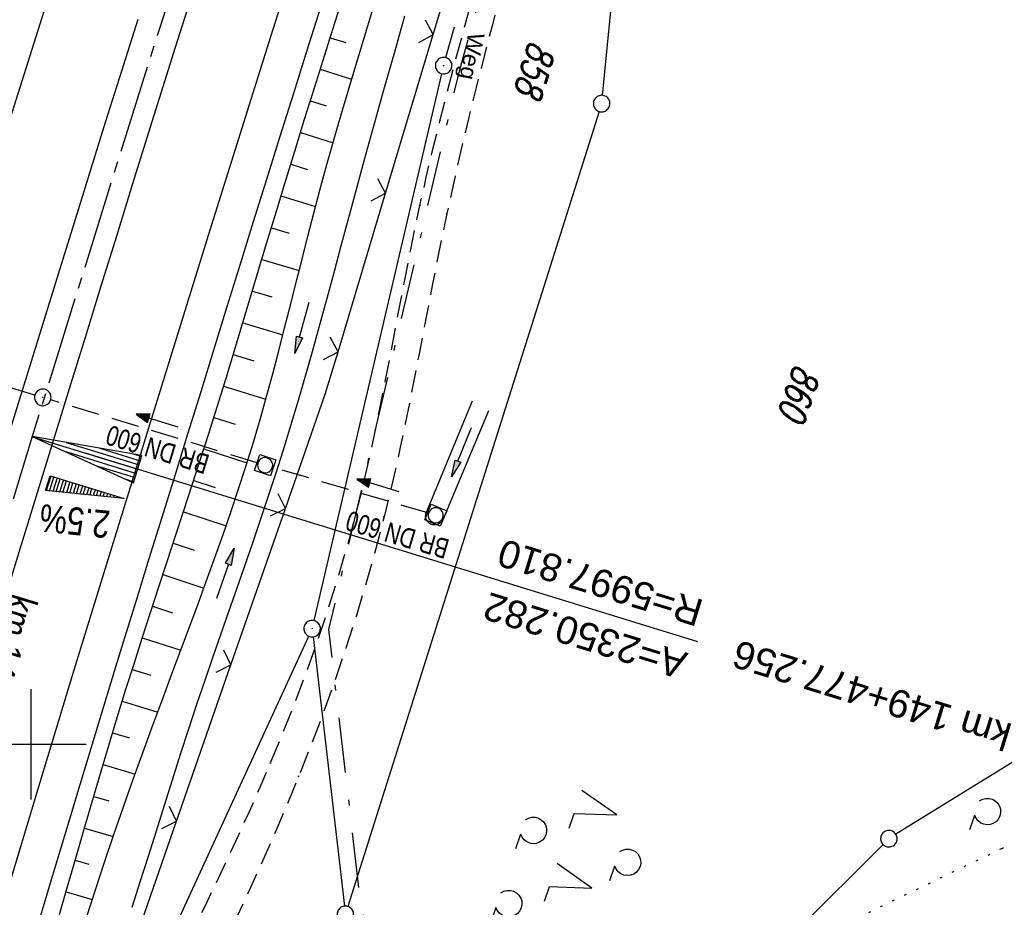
# Model space of a CAD drawing. Extents: x 511997 to 512565, y 475430 to 476399.
# Tile 7 of 32: x 512199 to 512288, y 475585 to 475666. Entities that reach past the tile are written whole.
import ezdxf

# ---------------------------------------------------------------- set-up
doc = ezdxf.new("R2010")
doc.units = 0
doc.header["$LTSCALE"] = 10
doc.header["$MEASUREMENT"] = 0
for name, pattern in [('ACHSE', [5.5, 4, -0.5, 0.5, -0.5]), ('AUSGEZOGEN', [0]), ('LT00', [0]), ('LT08', [0.42, 0.2, -0.1, 0.02, -0.1]), ('LT11', [0.3, 0.2, -0.1]), ('PUNKTX2_STR', [0.6, 0.1, -0.5]), ('STRICHLINIE2', [0.375, 0.25, -0.125])]:
    doc.linetypes.add(name, pattern=pattern)
doc.layers.get('0').update_dxf_attribs({"linetype": 'LT00'})
for name, color, linetype in [('-AX-020', 250, 'ACHSE'), ('-EL-020', 250, 'LT00'), ('-Halt-Pfeil', 4, 'LT00'), ('-Haltung', 182, 'STRICHLINIE2'), ('-Haltungsbeschriftung', 182, 'LT00'), ('-QUE-20O', 11, 'LT00'), ('-ST-20-5', 250, 'LT00'), ('DFK_AB_L', 21, 'LT00'), ('DFK_AB_P', 7, 'LT00'), ('DFK_FLUR_NR', 250, 'LT00'), ('DFK_GZPKT', 250, 'LT00'), ('DFK_KATASTER', 250, 'LT00'), ('DFK_NUTZUNG', 250, 'LT00'), ('DFK_NUTZUNGSGRENZE', 70, 'PUNKTX2_STR'), ('FELDWEG_TEXT', 1, 'Continuous'), ('GEMEINDEGRENZE', 3, 'LT08'), ('PFEIL', 140, 'AUSGEZOGEN'), ('V89_AFBR_BAB', 250, 'LT00'), ('V89_BOESCH', 250, 'LT00'), ('V89_BOSCHUNG', 250, 'LT00'), ('V89_FELDWEG', 250, 'LT11'), ('V89_GRABEN', 250, 'LT00'), ('V89_KA_MULD', 182, 'LT00'), ('V89_KA_PRUF', 182, 'LT00'), ('V89_LD_MARK', 250, 'LT00'), ('V89_RASTER', 250, 'LT00'), ('V89_ZAUN', 40, 'LT00')]:
    doc.layers.add(name, color=color, linetype=linetype)
doc.styles.add('Arial', font='ARIAL.TTF')
doc.styles.add('Arial Fett', font='txt', dxfattribs={"width": 0.8})
doc.styles.add('Beschrift', font='ARIAL.TTF')
doc.styles.add('Haltungsbeschriftung', font='ARIAL.TTF', dxfattribs={"width": 0.75})
doc.styles.get("Standard").update_dxf_attribs({"font": 'romans.shx'})

# ---------------------------------------------------------------- blocks, each defined once
blk = doc.blocks.new('SYMB7010')
at = {"color": 0, "linetype": 'ByBlock'}
for points in [[(-0.031408, 0.499213), (-0.093728, 0.49134), (-0.15457, 0.475719), (-0.212975, 0.452595), (-0.268021, 0.422333), (-0.31884, 0.385411), (-0.36463, 0.342411), (-0.40467, 0.29401), (-0.438329, 0.240973), (-0.465074, 0.184136), (-0.484486, 0.124395), (-0.496256, 0.062692), (-0.5002, 0)], [(-0.5002, 0), (-0.496256, -0.062692), (-0.484486, -0.124395), (-0.465075, -0.184136), (-0.438329, -0.240973), (-0.404671, -0.29401), (-0.36463, -0.342411), (-0.31884, -0.385411), (-0.268021, -0.422333), (-0.212975, -0.452595), (-0.154571, -0.475719), (-0.093728, -0.49134), (-0.031408, -0.499213), (0.031408, -0.499213)], [(0.5002, 0), (0.496256, 0.062692), (0.484485, 0.124395), (0.465074, 0.184136), (0.438329, 0.240973), (0.40467, 0.29401), (0.36463, 0.342411), (0.31884, 0.385411), (0.268021, 0.422333), (0.212975, 0.452595), (0.15457, 0.475719), (0.093728, 0.49134), (0.031408, 0.499213), (-0.031408, 0.499213)], [(0.031408, -0.499213), (0.093728, -0.491341), (0.15457, -0.475719), (0.212975, -0.452595), (0.268021, -0.422333), (0.31884, -0.385411), (0.36463, -0.342411), (0.404671, -0.294011), (0.438329, -0.240974), (0.465075, -0.184136), (0.484486, -0.124395), (0.496256, -0.062692), (0.500201, 0)]]:
    blk.add_lwpolyline(points, dxfattribs=at)
blk = doc.blocks.new('SYMB0003')
at = {"color": 0, "linetype": 'ByBlock'}
for p, q in [((-0.015712, 0), (0.010166, 0.012015)), ((0, -0.021257), (-0.015712, 0)), ((0.010166, 0.012015), (0, -0.021257))]:
    blk.add_line(p, q, dxfattribs=at)
for points in [[(-0.031395, 0.499013), (-0.093691, 0.491144), (-0.154509, 0.475528), (-0.21289, 0.452414), (-0.267913, 0.422164), (-0.318712, 0.385257), (-0.364484, 0.342274), (-0.404509, 0.293893), (-0.438154, 0.240877), (-0.464888, 0.184062), (-0.484292, 0.124345), (-0.496058, 0.062667), (-0.5, 0)], [(-0.5, 0), (-0.496058, -0.062667), (-0.484292, -0.124345), (-0.464888, -0.184062), (-0.438154, -0.240877), (-0.404509, -0.293893), (-0.364485, -0.342274), (-0.318712, -0.385257), (-0.267914, -0.422164), (-0.21289, -0.452414), (-0.154509, -0.475529), (-0.093691, -0.491144), (-0.031395, -0.499014), (0.031395, -0.499014)], [(0.5, 0), (0.496057, 0.062667), (0.484292, 0.124345), (0.464888, 0.184062), (0.438153, 0.240877), (0.404509, 0.293893), (0.364484, 0.342274), (0.318712, 0.385257), (0.267913, 0.422164), (0.21289, 0.452414), (0.154509, 0.475528), (0.093691, 0.491144), (0.031395, 0.499013), (-0.031395, 0.499013)], [(0.031395, -0.499014), (0.093691, -0.491144), (0.154509, -0.475529), (0.21289, -0.452414), (0.267914, -0.422164), (0.318712, -0.385257), (0.364485, -0.342274), (0.404509, -0.293893), (0.438154, -0.240877), (0.464889, -0.184062), (0.484292, -0.124345), (0.496058, -0.062667), (0.5, 0)]]:
    blk.add_lwpolyline(points, dxfattribs=at)
blk = doc.blocks.new('SYMB0018')
at = {"color": 0, "linetype": 'ByBlock'}
for p, q in [((1, 0.13), (0, 0)), ((0.923077, 0.12), (1, 0.12)), ((0.000669, 0), (1, 0)), ((0.307692, 0.04), (1, 0.04)), ((0.615385, 0.08), (1, 0.08)), ((0.307692, -0.04), (1, -0.04)), ((0.615385, -0.08), (1, -0.08)), ((0.923077, -0.12), (1, -0.12))]:
    blk.add_line(p, q, dxfattribs=at)
blk.add_lwpolyline([(0, 0), (1, -0.13), (1, 0.13)], dxfattribs=at)
blk = doc.blocks.new('SYMB0011')
at = {"color": 0, "linetype": 'ByBlock'}
for p, q in [((0.5, 0), (-0.5, 0)), ((0, 0.5), (0, -0.5))]:
    blk.add_line(p, q, dxfattribs=at)
blk = doc.blocks.new('SYMB1210')
at = {"color": 0, "linetype": 'ByBlock'}
blk.add_line((0.018815, -0.179014), (0.055623, -0.17119), dxfattribs=at)
for points in [[(-0.2, -0.2), (-0.2, 0.2), (0.2, 0.2), (0.2, -0.2), (-0.2, -0.2)], [(0.018815, 0.179014), (-0.018815, 0.179014), (-0.055623, 0.17119), (-0.09, 0.155885), (-0.120444, 0.133766), (-0.145623, 0.105801), (-0.164438, 0.073213), (-0.176067, 0.037424), (-0.18, 0)], [(-0.18, 0), (-0.176067, -0.037424), (-0.164438, -0.073213), (-0.145623, -0.105801), (-0.120444, -0.133766), (-0.09, -0.155885), (-0.055623, -0.17119), (-0.018815, -0.179014), (0.018815, -0.179014)], [(0.18, 0), (0.176067, 0.037424), (0.164438, 0.073213), (0.145623, 0.105801), (0.120444, 0.133766), (0.09, 0.155885), (0.055623, 0.17119), (0.018815, 0.179014)], [(0.055623, -0.17119), (0.09, -0.155885), (0.120444, -0.133766), (0.145623, -0.105801), (0.164438, -0.073213), (0.176067, -0.037424), (0.18, 0)]]:
    blk.add_lwpolyline(points, dxfattribs=at)
blk = doc.blocks.new('SYMB0024')
at = {"color": 0, "linetype": 'ByBlock'}
for p, q in [((-0.5, 0.5), (0, 0)), ((0, 0), (0.5, 0.5))]:
    blk.add_line(p, q, dxfattribs=at)
blk = doc.blocks.new('Pfreil3')
at = {"layer": 'PFEIL'}
blk.add_hatch(color=256, dxfattribs=at).paths.add_polyline_path([(-1.549, 0.273), (-1.549, -0.273), (0, 0)])
for p, q in [((-1.549, 0), (-4.831, 0)), ((-1.549, -0.273), (-1.549, 0.273)), ((-1.549, 0.273), (0, 0)), ((0, 0), (-1.549, -0.273))]:
    blk.add_line(p, q, dxfattribs=at)
blk = doc.blocks.new('SYMB7200')
at = {"color": 0, "linetype": 'ByBlock'}
for p, q in [((-0.255, 0.315), (-0.115, 0.315)), ((0.445, 0.315), (0.585, 0.315)), ((0, 0.185), (-0.11, -0.185)), ((0.7, 0.185), (0.59, -0.185)), ((-0.255, -0.585), (-0.115, -0.585)), ((0.445, -0.585), (0.585, -0.585))]:
    blk.add_line(p, q, dxfattribs=at)
for points in [[(-0.393816, 0.316692), (-0.416239, 0.337055), (-0.432849, 0.362384), (-0.442589, 0.391064), (-0.444836, 0.42127), (-0.439449, 0.451077), (-0.426769, 0.478585), (-0.407606, 0.502042), (-0.38318, 0.519953), (-0.355047, 0.531177), (-0.325, 0.535), (-0.294953, 0.531177), (-0.26682, 0.519953), (-0.242394, 0.502042), (-0.223231, 0.478585), (-0.210551, 0.451077), (-0.205164, 0.42127), (-0.207411, 0.391064), (-0.21715, 0.362383), (-0.233761, 0.337055), (-0.256184, 0.316692)], [(0.306184, 0.316692), (0.283761, 0.337055), (0.267151, 0.362383), (0.257411, 0.391064), (0.255164, 0.42127), (0.260551, 0.451077), (0.273231, 0.478585), (0.292394, 0.502042), (0.31682, 0.519953), (0.344953, 0.531177), (0.375, 0.535), (0.405047, 0.531177), (0.43318, 0.519953), (0.457606, 0.502041), (0.476769, 0.478585), (0.489449, 0.451077), (0.494836, 0.42127), (0.492589, 0.391064), (0.48285, 0.362383), (0.466239, 0.337055), (0.443816, 0.316692)], [(-0.45, -0.185), (-0.59, -0.185), (-0.7, 0.185), (-0.81, -0.185)], [(0.25, -0.185), (0.11, -0.185), (0, 0.185)], [(0.95, -0.185), (0.81, -0.185), (0.7, 0.185)], [(-0.393815, -0.583308), (-0.416239, -0.562945), (-0.432849, -0.537616), (-0.442589, -0.508936), (-0.444836, -0.47873), (-0.439448, -0.448923), (-0.426769, -0.421415), (-0.407606, -0.397958), (-0.38318, -0.380047), (-0.355047, -0.368823), (-0.325, -0.365), (-0.294953, -0.368823), (-0.26682, -0.380047), (-0.242394, -0.397959), (-0.223231, -0.421415), (-0.210551, -0.448923), (-0.205164, -0.47873), (-0.207411, -0.508936), (-0.217151, -0.537617), (-0.233761, -0.562945), (-0.256184, -0.583308)], [(0.306185, -0.583308), (0.283761, -0.562945), (0.267151, -0.537616), (0.257411, -0.508936), (0.255164, -0.47873), (0.260552, -0.448923), (0.273231, -0.421415), (0.292394, -0.397958), (0.31682, -0.380047), (0.344953, -0.368823), (0.375, -0.365), (0.405047, -0.368823), (0.43318, -0.380047), (0.457606, -0.397959), (0.476769, -0.421415), (0.489449, -0.448923), (0.494836, -0.47873), (0.492589, -0.508936), (0.482849, -0.537617), (0.466239, -0.562945), (0.443815, -0.583308)]]:
    blk.add_lwpolyline(points, dxfattribs=at)
blk = doc.blocks.new('SYMB7212')
at = {"color": 0, "linetype": 'ByBlock'}
blk.add_line((0.07, -0.1), (0.21, -0.1), dxfattribs=at)
for points in [[(-0.119836, 0.00627), (-0.114449, 0.036077), (-0.101769, 0.063585), (-0.082606, 0.087042), (-0.05818, 0.104953), (-0.030047, 0.116177), (0, 0.12)], [(0, 0.12), (0.030047, 0.116177), (0.05818, 0.104953), (0.082606, 0.087041), (0.101769, 0.063585), (0.114449, 0.036077), (0.119836, 0.00627)], [(-0.068816, -0.098308), (-0.091239, -0.077945), (-0.107849, -0.052617), (-0.117589, -0.023936), (-0.119836, 0.00627)], [(0.119836, 0.00627), (0.117589, -0.023936), (0.107849, -0.052617), (0.091239, -0.077945), (0.068816, -0.098308)]]:
    blk.add_lwpolyline(points, dxfattribs=at)
blk = doc.blocks.new('SYMB0070')
at = {"color": 0, "linetype": 'ByBlock'}
for p, q in [((-0.5, 0), (0.2, 0)), ((0.5, 0), (0.2, 0.1)), ((0.2, 0.1), (0.2, 0)), ((0.468, 0), (0.21, 0.086)), ((0.21, 0.086), (0.21, -0.086)), ((0.21, -0.086), (0.468, 0)), ((0.22, -0.072), (0.437, 0)), ((0.23, -0.058), (0.405, 0)), ((0.24, -0.045), (0.374, 0)), ((0.342, 0), (0.25, 0.031)), ((0.25, 0.031), (0.25, -0.031)), ((0.25, -0.031), (0.342, 0)), ((0.26, -0.017), (0.31, 0)), ((0.27, -0.003), (0.279, 0))]:
    blk.add_line(p, q, dxfattribs=at)
for points in [[(0.2, 0), (0.2, -0.1), (0.5, 0)], [(0.437, 0), (0.22, 0.072), (0.22, -0.072)], [(0.405, 0), (0.23, 0.058), (0.23, -0.058)], [(0.374, 0), (0.24, 0.045), (0.24, -0.045)], [(0.31, 0), (0.26, 0.017), (0.26, -0.017)], [(0.279, 0), (0.27, 0.003), (0.27, -0.003)]]:
    blk.add_lwpolyline(points, dxfattribs=at)

msp = doc.modelspace()

# ---------------------------------------------------------------- linework, layer by layer
at = {"layer": '-AX-020', "ltscale": 0.2, "flags": 128}
msp.add_lwpolyline([(512469.633, 476339.086), (512464.81, 476328.445), (512455.84, 476308.46), (512446.944, 476288.443), (512438.12, 476268.394), (512429.37, 476248.313), (512420.694, 476228.2), (512412.09, 476208.055), (512403.561, 476187.879), (512395.105, 476167.672), (512386.723, 476147.434), (512378.415, 476127.166), (512370.181, 476106.867), (512362.021, 476086.539), (512353.936, 476066.181), (512345.925, 476045.794), (512337.988, 476025.377), (512330.127, 476004.932), (512322.339, 475984.458), (512314.627, 475963.955), (512306.989, 475943.425), (512299.427, 475922.867), (512291.94, 475902.281), (512284.528, 475881.669), (512277.191, 475861.029), (512269.93, 475840.362), (512262.744, 475819.67), (512255.634, 475798.951), (512248.599, 475778.206), (512241.641, 475757.436), (512234.758, 475736.641), (512227.951, 475715.82), (512221.221, 475694.975), (512214.566, 475674.105), (512207.988, 475653.211), (512201.487, 475632.294), (512200.128, 475627.887), (512194.281, 475608.791), (512188.5, 475589.674), (512182.785, 475570.538), (512177.137, 475551.381), (512171.56, 475532.204), (512166.053, 475513.007), (512160.618, 475493.788), (512155.257, 475474.55), (512153.847, 475469.413)], dxfattribs=at)
at = {"layer": '-EL-020'}
msp.add_line((512204.906, 475626.416), (512260.421, 475609.318), dxfattribs=at)
at = {"layer": '-Haltung'}
for p, q in [((512200.361, 475631.66), (512163.527, 475642.787)), ((512220.513, 475625.523), (512201.797, 475631.225)), ((512235.973, 475620.972), (512221.95, 475625.093))]:
    msp.add_line(p, q, dxfattribs=at)
at = {"layer": '-QUE-20O'}
for p, q in [((512201.799, 475624.317), (512201.39, 475622.989)), ((512201.694, 475622.958), (512202.086, 475624.229)), ((512202.372, 475624.141), (512201.998, 475622.927)), ((512202.303, 475622.896), (512202.659, 475624.052)), ((512202.946, 475623.964), (512202.607, 475622.865)), ((512202.912, 475622.834), (512203.232, 475623.876)), ((512203.519, 475623.788), (512203.216, 475622.803)), ((512203.52, 475622.772), (512203.806, 475623.699)), ((512204.093, 475623.611), (512203.825, 475622.741)), ((512204.129, 475622.71), (512204.379, 475623.523)), ((512204.666, 475623.434), (512204.433, 475622.679)), ((512204.738, 475622.648), (512204.953, 475623.346)), ((512205.239, 475623.258), (512205.042, 475622.617)), ((512205.347, 475622.587), (512205.526, 475623.169)), ((512205.813, 475623.081), (512205.651, 475622.556)), ((512205.955, 475622.524), (512206.1, 475622.993)), ((512206.386, 475622.904), (512206.26, 475622.494)), ((512206.564, 475622.463), (512206.673, 475622.816)), ((512206.96, 475622.728), (512206.868, 475622.432)), ((512207.173, 475622.401), (512207.246, 475622.64)), ((512207.533, 475622.551), (512207.477, 475622.37)), ((512207.782, 475622.339), (512207.82, 475622.463)), ((512208.106, 475622.375), (512208.086, 475622.308)), ((512208.39, 475622.277), (512208.393, 475622.286))]:
    msp.add_line(p, q, dxfattribs=at)
msp.add_lwpolyline([(512201.339, 475622.994), (512201.751, 475624.332), (512208.441, 475622.272), (512201.339, 475622.994)], dxfattribs=at)
at = {"layer": 'DFK_AB_L'}
for p, q in [((512237.614, 475662.232), (512238.397, 475665.013)), ((512225.661, 475611.22), (512237.24, 475660.78)), ((512204.494, 475564.841), (512225.177, 475609.809))]:
    msp.add_line(p, q, dxfattribs=at)
at = {"layer": 'DFK_KATASTER'}
for p, q in [((512251.804, 475658.816), (512255.736, 475698.474)), ((512251.504, 475657.355), (512228.726, 475585.315)), ((512324.752, 475620.486), (512278.398, 475591.854)), ((512225.577, 475609.745), (512228.414, 475585.345)), ((512277.229, 475590.931), (512241.482, 475555.339))]:
    msp.add_line(p, q, dxfattribs=at)
at = {"layer": 'DFK_NUTZUNGSGRENZE', "ltscale": 0.2}
for q in [(512311.06, 475607.2), (512270.93, 475582.36)]:
    msp.add_line((512287.98, 475590.55), q, dxfattribs=at)
at = {"layer": 'GEMEINDEGRENZE', "ltscale": 2.5, "flags": 128}
msp.add_lwpolyline([(512284.949, 475476.998), (512267.813, 475490.734), (512251.305, 475522.191), (512242.372, 475555.297), (512229.966, 475584.983), (512227.01, 475610.403), (512238.863, 475661.136), (512275.546, 475791.694), (512297.962, 475860.403), (512299.316, 475864.34), (512322.104, 475898.593), (512340.391, 475931.958), (512366.594, 476019.311), (512318.086, 476028.592), (512312.283, 476031.122), (512305.694, 476033.81), (512287.822, 475996.961), (512243.161, 475928.693), (512232.748, 475919.285), (512200.581, 475820.897), (512193.735, 475799.022), (512174.798, 475704.059), (512153.081, 475591.513), (512137.53, 475520.718), (512131.519, 475505.406), (512122.111, 475480.142)], dxfattribs=at)
at = {"layer": 'V89_AFBR_BAB'}
for points in [[(512188.065, 475581.592), (512189.487, 475586.318), (512190.834, 475590.789), (512192.183, 475595.258), (512193.535, 475599.728), (512194.891, 475604.196), (512196.251, 475608.662), (512197.695, 475613.383), (512199.144, 475618.103), (512200.597, 475622.821), (512202.052, 475627.539), (512203.508, 475632.256), (512204.941, 475636.9), (512206.376, 475641.543), (512207.813, 475646.185), (512209.253, 475650.826), (512210.699, 475655.466), (512213.118, 475663.18), (512215.554, 475670.888)], [(512226.253, 475666.779), (512225.019, 475662.888), (512223.789, 475658.995), (512222.563, 475655.101), (512221.344, 475651.205), (512220.147, 475647.358), (512218.956, 475643.51), (512217.768, 475639.66), (512216.582, 475635.81), (512215.395, 475631.96), (512214.207, 475628.11), (512213.041, 475624.343), (512211.873, 475620.576), (512210.705, 475616.809), (512209.538, 475613.041), (512208.375, 475609.273), (512207.217, 475605.503), (512205.816, 475600.914), (512204.424, 475596.322), (512203.04, 475591.728), (512201.662, 475587.133), (512200.289, 475582.535)], [(512209.687, 475665.697), (512208.21, 475661.021), (512206.739, 475656.343), (512205.307, 475651.764), (512203.882, 475647.183), (512202.461, 475642.601), (512201.042, 475638.018), (512199.625, 475633.434), (512198.178, 475628.754), (512196.732, 475624.073), (512195.289, 475619.392), (512193.85, 475614.709), (512192.417, 475610.025), (512191.033, 475605.476), (512189.655, 475600.926), (512188.281, 475596.374), (512186.911, 475591.821), (512185.543, 475587.268), (512184.132, 475582.567)]]:
    msp.add_lwpolyline(points, dxfattribs=at)
at = {"layer": 'V89_BOESCH'}
msp.add_lwpolyline([(512202.581, 475584.572), (512203.327, 475587.127), (512204.069, 475589.684), (512204.812, 475592.24), (512205.557, 475594.795), (512206.307, 475597.349), (512207.066, 475599.9), (512207.835, 475602.448), (512208.618, 475604.991), (512209.348, 475607.314), (512210.089, 475609.634), (512210.84, 475611.95), (512211.596, 475614.265), (512212.356, 475616.579), (512213.117, 475618.893), (512213.877, 475621.207), (512214.632, 475623.522), (512215.382, 475625.839), (512216.122, 475628.159), (512216.911, 475630.672), (512217.688, 475633.189), (512218.457, 475635.708), (512219.219, 475638.229), (512219.977, 475640.752), (512220.733, 475643.275), (512221.49, 475645.798), (512222.25, 475648.32), (512223.015, 475650.84), (512223.91, 475653.757), (512224.814, 475656.671), (512225.724, 475659.583), (512226.639, 475662.494), (512227.557, 475665.403), (512228.476, 475668.313)], dxfattribs=at)
at = {"layer": 'V89_BOSCHUNG'}
for p, q in [((512227.127, 475664.042), (512228.53, 475663.595)), ((512226.226, 475661.18), (512229.066, 475660.276)), ((512225.328, 475658.318), (512226.771, 475657.858)), ((512224.433, 475655.446), (512227.384, 475654.523)), ((512223.546, 475652.572), (512225.062, 475652.106)), ((512222.667, 475649.696), (512225.802, 475648.749)), ((512221.799, 475646.824), (512223.424, 475646.333)), ((512220.936, 475643.951), (512224.31, 475642.932)), ((512220.074, 475641.077), (512221.826, 475640.548)), ((512219.211, 475638.204), (512222.837, 475637.109)), ((512218.342, 475635.332), (512220.211, 475634.768)), ((512217.468, 475632.472), (512221.292, 475631.298)), ((512216.581, 475629.616), (512218.523, 475629.011)), ((512215.681, 475626.774), (512219.585, 475625.517)), ((512214.764, 475623.927), (512216.712, 475623.291)), ((512213.836, 475621.084), (512217.693, 475619.804)), ((512212.9, 475618.234), (512214.798, 475617.604)), ((512211.963, 475615.384), (512215.674, 475614.153)), ((512211.027, 475612.524), (512212.832, 475611.935)), ((512210.099, 475609.663), (512213.591, 475608.541)), ((512209.184, 475606.796), (512210.863, 475606.266)), ((512208.288, 475603.924), (512211.496, 475602.928)), ((512207.411, 475601.048), (512208.936, 475600.583)), ((512206.549, 475598.166), (512209.441, 475597.3)), ((512205.701, 475595.288), (512207.068, 475594.879)), ((512204.859, 475592.401), (512207.454, 475591.639)), ((512204.022, 475589.521), (512205.259, 475589.158)), ((512203.185, 475586.64), (512205.567, 475585.94))]:
    msp.add_line(p, q, dxfattribs=at)
at = {"layer": 'V89_FELDWEG', "flags": 128}
for points in [[(512211.533, 475576.705), (512212.595, 475578.845), (512213.653, 475580.987), (512214.707, 475583.131), (512215.753, 475585.279), (512216.788, 475587.432), (512217.811, 475589.591), (512218.817, 475591.757), (512219.805, 475593.932), (512220.773, 475596.117), (512221.716, 475598.313), (512222.863, 475601.084), (512223.965, 475603.873), (512225.02, 475606.68), (512226.026, 475609.506), (512226.979, 475612.349), (512227.876, 475615.208), (512228.714, 475618.084), (512229.492, 475620.976), (512229.983, 475622.947), (512230.449, 475624.924), (512230.892, 475626.906), (512231.316, 475628.893), (512231.724, 475630.884), (512232.12, 475632.878), (512232.507, 475634.874), (512232.889, 475636.871), (512233.269, 475638.869), (512233.651, 475640.866), (512234.038, 475642.862), (512234.434, 475644.856), (512234.841, 475646.847), (512235.265, 475648.835), (512235.838, 475651.392), (512236.44, 475653.943), (512237.067, 475656.487), (512237.715, 475659.027), (512238.381, 475661.562), (512239.061, 475664.094), (512239.753, 475666.624), (512240.452, 475669.151), (512241.155, 475671.677), (512241.859, 475674.203), (512243.437, 475679.899), (512245.001, 475685.597), (512246.554, 475691.298), (512248.095, 475697.001), (512249.626, 475702.707), (512250.522, 475706.064), (512251.417, 475709.422), (512252.312, 475712.779), (512253.208, 475716.136), (512254.108, 475719.492), (512255.013, 475722.847), (512255.925, 475726.2), (512256.845, 475729.551), (512258.364, 475735), (512259.908, 475740.442), (512261.476, 475745.878), (512263.069, 475751.306), (512264.685, 475756.727), (512265.555, 475759.617), (512266.43, 475762.506), (512267.306, 475765.394), (512268.182, 475768.282), (512269.054, 475771.171), (512269.921, 475774.062), (512270.78, 475776.955), (512271.628, 475779.851), (512272.465, 475782.751), (512273.286, 475785.656), (512273.991, 475788.201), (512274.686, 475790.749), (512275.374, 475793.3), (512276.058, 475795.852), (512276.74, 475798.404), (512277.423, 475800.955), (512278.112, 475803.505), (512278.807, 475806.052), (512279.514, 475808.596), (512280.234, 475811.136), (512280.97, 475813.671), (512281.866, 475816.665), (512282.786, 475819.651), (512283.73, 475822.63), (512284.693, 475825.604), (512285.674, 475828.573), (512286.671, 475831.537), (512287.681, 475834.499), (512288.702, 475837.458), (512289.732, 475840.416), (512290.431, 475842.413), (512291.137, 475844.408), (512291.85, 475846.4), (512292.576, 475848.387), (512293.315, 475850.369), (512294.072, 475852.342), (512294.849, 475854.307), (512295.648, 475856.261), (512296.474, 475858.204), (512297.328, 475860.133), (512298.214, 475862.047), (512299.134, 475863.944), (512300.145, 475865.929), (512301.195, 475867.895), (512302.279, 475869.844), (512303.396, 475871.775), (512304.541, 475873.691), (512305.712, 475875.591), (512306.905, 475877.478), (512308.117, 475879.352), (512309.42, 475881.325), (512310.736, 475883.287), (512312.065, 475885.24), (512313.403, 475887.187), (512314.747, 475889.129), (512316.094, 475891.07), (512317.441, 475893.011), (512318.785, 475894.954), (512320.124, 475896.903), (512321.538, 475898.983), (512322.939, 475901.073), (512324.326, 475903.172), (512325.695, 475905.283), (512327.044, 475907.407), (512328.37, 475909.544), (512329.671, 475911.695), (512330.944, 475913.862), (512332.187, 475916.046), (512333.397, 475918.247), (512334.571, 475920.466), (512335.731, 475922.752), (512336.854, 475925.056), (512337.942, 475927.378), (512338.999, 475929.716), (512340.025, 475932.068), (512341.025, 475934.432), (512342, 475936.808), (512342.953, 475939.193), (512343.887, 475941.586), (512345.016, 475944.55), (512346.116, 475947.525), (512347.184, 475950.51), (512348.219, 475953.506), (512349.215, 475956.513), (512350.172, 475959.532), (512351.085, 475962.564), (512351.952, 475965.607), (512352.548, 475967.809), (512353.121, 475970.017), (512353.675, 475972.229), (512354.213, 475974.447), (512354.737, 475976.668), (512355.252, 475978.892), (512355.76, 475981.119), (512356.264, 475983.347), (512356.768, 475985.576), (512357.273, 475987.805), (512357.785, 475990.033), (512358.322, 475992.334), (512358.873, 475994.631), (512359.439, 475996.924), (512360.026, 475999.211), (512360.637, 476001.491), (512361.275, 476003.762), (512361.945, 476006.022), (512362.649, 476008.271), (512363.392, 476010.506), (512364.101, 476012.521), (512364.841, 476014.524), (512365.61, 476016.518), (512366.404, 476018.503), (512367.22, 476020.48), (512368.055, 476022.45), (512368.906, 476024.415), (512369.769, 476026.376), (512370.642, 476028.333), (512371.521, 476030.288), (512372.403, 476032.242), (512373.286, 476034.196), (512374.046, 476035.887), (512374.8, 476037.581), (512375.545, 476039.277), (512376.277, 476040.978), (512376.993, 476042.685), (512377.689, 476044.399), (512378.362, 476046.121), (512379.008, 476047.852), (512379.624, 476049.594), (512380.285, 476051.593), (512380.906, 476053.607), (512381.491, 476055.632), (512382.041, 476057.668), (512382.562, 476059.714), (512383.055, 476061.768), (512383.526, 476063.827), (512383.976, 476065.892), (512384.411, 476067.96), (512384.799, 476069.867), (512385.18, 476071.774), (512385.557, 476073.682), (512385.933, 476075.59), (512386.311, 476077.496), (512386.695, 476079.4), (512387.088, 476081.302), (512387.494, 476083.2), (512387.915, 476085.095), (512388.356, 476086.984), (512388.819, 476088.869), (512389.491, 476091.429), (512390.208, 476093.978), (512390.966, 476096.516), (512391.761, 476099.044), (512392.591, 476101.563), (512393.452, 476104.071), (512394.339, 476106.571), (512395.251, 476109.061), (512396.359, 476112.007), (512397.494, 476114.941), (512398.653, 476117.865), (512399.834, 476120.78), (512401.035, 476123.686), (512402.253, 476126.585), (512403.486, 476129.478), (512404.733, 476132.365), (512405.99, 476135.247), (512407.257, 476138.125), (512408.53, 476141.001), (512409.807, 476143.875), (512411.086, 476146.748), (512412.366, 476149.621), (512413.643, 476152.495), (512414.916, 476155.371), (512416.458, 476158.877), (512417.993, 476162.386), (512419.522, 476165.898), (512421.048, 476169.411), (512422.572, 476172.924), (512424.098, 476176.437), (512425.627, 476179.948), (512427.412, 476184.03), (512429.202, 476188.11), (512430.996, 476192.188), (512432.793, 476196.265), (512434.59, 476200.342), (512436.387, 476204.419), (512437.786, 476207.598), (512439.181, 476210.778), (512440.57, 476213.961), (512441.951, 476217.148), (512443.321, 476220.339), (512444.678, 476223.536), (512446.019, 476226.739), (512447.343, 476229.95), (512448.366, 476232.468), (512449.379, 476234.991), (512450.386, 476237.516), (512451.389, 476240.043), (512452.391, 476242.57), (512453.395, 476245.096), (512454.405, 476247.62), (512455.421, 476250.14), (512456.449, 476252.656), (512457.49, 476255.167), (512458.547, 476257.67), (512459.538, 476259.971), (512460.542, 476262.266), (512461.558, 476264.556), (512462.583, 476266.843), (512463.613, 476269.127), (512464.648, 476271.409), (512465.683, 476273.691), (512466.717, 476275.974), (512467.747, 476278.259), (512468.771, 476280.546), (512469.785, 476282.837), (512470.877, 476285.338), (512471.958, 476287.843), (512473.03, 476290.352), (512474.095, 476292.865), (512475.156, 476295.379), (512476.214, 476297.894), (512477.273, 476300.409), (512478.335, 476302.923), (512479.401, 476305.434), (512480.474, 476307.943), (512481.659, 476310.684), (512482.853, 476313.421), (512484.054, 476316.155), (512485.261, 476318.887), (512486.47, 476321.617), (512487.68, 476324.347), (512488.89, 476327.078), (512490.095, 476329.81), (512490.997, 476331.863)], [(512493.026, 476331.178), (512492.156, 476329.12), (512491.012, 476326.392), (512489.875, 476323.66), (512488.743, 476320.927), (512487.612, 476318.193), (512486.48, 476315.459), (512485.344, 476312.727), (512484.203, 476309.998), (512483.052, 476307.272), (512481.696, 476304.099), (512480.327, 476300.932), (512478.945, 476297.77), (512477.552, 476294.613), (512476.149, 476291.46), (512474.739, 476288.31), (512473.322, 476285.163), (512471.9, 476282.018), (512470.617, 476279.188), (512469.334, 476276.358), (512468.053, 476273.526), (512466.778, 476270.693), (512465.51, 476267.856), (512464.253, 476265.015), (512463.009, 476262.168), (512461.781, 476259.315), (512460.571, 476256.454), (512459.545, 476253.983), (512458.532, 476251.506), (512457.53, 476249.025), (512456.536, 476246.54), (512455.547, 476244.054), (512454.562, 476241.565), (512453.576, 476239.077), (512452.589, 476236.589), (512451.597, 476234.104), (512450.599, 476231.621), (512449.59, 476229.142), (512448.418, 476226.303), (512447.233, 476223.471), (512446.035, 476220.643), (512444.827, 476217.82), (512443.612, 476215), (512442.39, 476212.182), (512441.164, 476209.367), (512439.935, 476206.552), (512438.707, 476203.737), (512436.89, 476199.567), (512435.076, 476195.396), (512433.263, 476191.224), (512431.45, 476187.053), (512429.635, 476182.882), (512427.817, 476178.713), (512425.691, 476173.851), (512423.56, 476168.992), (512421.425, 476164.134), (512419.288, 476159.278), (512417.149, 476154.423), (512415.596, 476150.897), (512414.044, 476147.37), (512412.497, 476143.841), (512410.956, 476140.31), (512409.423, 476136.775), (512407.9, 476133.236), (512406.39, 476129.691), (512404.895, 476126.139), (512403.417, 476122.579), (512401.957, 476119.011), (512400.518, 476115.433), (512399.103, 476111.845), (512397.712, 476108.245), (512396.88, 476106.048), (512396.062, 476103.846), (512395.261, 476101.638), (512394.482, 476099.423), (512393.728, 476097.201), (512393.004, 476094.97), (512392.312, 476092.73), (512391.658, 476090.481), (512391.044, 476088.222), (512390.574, 476086.365), (512390.13, 476084.502), (512389.708, 476082.633), (512389.306, 476080.759), (512388.919, 476078.881), (512388.544, 476077), (512388.177, 476075.115), (512387.814, 476073.229), (512387.453, 476071.342), (512387.09, 476069.454), (512386.72, 476067.567), (512386.336, 476065.659), (512385.939, 476063.753), (512385.526, 476061.851), (512385.094, 476059.954), (512384.639, 476058.064), (512384.159, 476056.182), (512383.65, 476054.308), (512383.109, 476052.446), (512382.533, 476050.595), (512381.919, 476048.757), (512381.288, 476046.996), (512380.623, 476045.247), (512379.93, 476043.508), (512379.212, 476041.777), (512378.474, 476040.054), (512377.722, 476038.335), (512376.96, 476036.619), (512376.193, 476034.905), (512375.425, 476033.191), (512374.39, 476030.862), (512373.366, 476028.53), (512372.356, 476026.191), (512371.365, 476023.847), (512370.394, 476021.495), (512369.448, 476019.134), (512368.53, 476016.764), (512367.643, 476014.383), (512366.79, 476011.99), (512365.975, 476009.584), (512365.256, 476007.347), (512364.57, 476005.099), (512363.911, 476002.842), (512363.277, 476000.576), (512362.664, 475998.304), (512362.069, 475996.026), (512361.488, 475993.745), (512360.918, 475991.46), (512360.355, 475989.173), (512359.764, 475986.751), (512359.174, 475984.329), (512358.583, 475981.908), (512357.988, 475979.488), (512357.387, 475977.07), (512356.777, 475974.655), (512356.156, 475972.243), (512355.52, 475969.836), (512354.868, 475967.432), (512354.196, 475965.034), (512352.979, 475960.889), (512351.696, 475956.763), (512350.348, 475952.657), (512348.936, 475948.572), (512347.459, 475944.509), (512345.918, 475940.47), (512344.69, 475937.379), (512343.423, 475934.304), (512342.115, 475931.247), (512340.765, 475928.208), (512339.371, 475925.189), (512337.933, 475922.191), (512336.447, 475919.216), (512334.622, 475915.718), (512332.73, 475912.254), (512330.772, 475908.827), (512328.751, 475905.438), (512326.666, 475902.087), (512324.521, 475898.776), (512322.315, 475895.507), (512321.105, 475893.766), (512319.883, 475892.036), (512318.65, 475890.312), (512317.412, 475888.593), (512316.17, 475886.876), (512314.93, 475885.158), (512313.694, 475883.436), (512312.467, 475881.707), (512311.251, 475879.97), (512310.05, 475878.221), (512308.816, 475876.38), (512307.605, 475874.521), (512306.421, 475872.647), (512305.265, 475870.754), (512304.142, 475868.844), (512303.054, 475866.914), (512302.004, 475864.966), (512300.994, 475862.997), (512300.077, 475861.113), (512299.195, 475859.212), (512298.346, 475857.295), (512297.527, 475855.365), (512296.735, 475853.422), (512295.965, 475851.469), (512295.216, 475849.507), (512294.483, 475847.537), (512293.764, 475845.561), (512293.056, 475843.581), (512292.355, 475841.598), (512291.658, 475839.615), (512290.732, 475836.971), (512289.811, 475834.327), (512288.896, 475831.683), (512287.991, 475829.036), (512287.097, 475826.387), (512286.218, 475823.733), (512285.356, 475821.075), (512284.514, 475818.412), (512283.694, 475815.742), (512282.898, 475813.064), (512282.233, 475810.75), (512281.586, 475808.431), (512280.953, 475806.107), (512280.332, 475803.779), (512279.721, 475801.448), (512279.116, 475799.115), (512278.515, 475796.781), (512277.916, 475794.447), (512277.315, 475792.112), (512276.709, 475789.779), (512276.097, 475787.448), (512275.475, 475785.12), (512274.674, 475782.188), (512273.855, 475779.262), (512273.022, 475776.34), (512272.176, 475773.421), (512271.32, 475770.506), (512270.456, 475767.592), (512269.587, 475764.681), (512268.714, 475761.77), (512267.841, 475758.859), (512266.969, 475755.948), (512265.815, 475752.072), (512264.669, 475748.193), (512263.536, 475744.311), (512262.415, 475740.425), (512261.311, 475736.535), (512260.224, 475732.64), (512259.157, 475728.739), (512258.36, 475725.77), (512257.573, 475722.798), (512256.793, 475719.825), (512256.017, 475716.85), (512255.243, 475713.875), (512254.466, 475710.901), (512253.686, 475707.928), (512252.897, 475704.957), (512252.099, 475701.989), (512251.237, 475698.841), (512250.363, 475695.696), (512249.48, 475692.554), (512248.59, 475689.413), (512247.696, 475686.273), (512246.802, 475683.134), (512245.909, 475679.994), (512245.021, 475676.852), (512244.14, 475673.708), (512243.357, 475670.879), (512242.585, 475668.047), (512241.826, 475665.211), (512241.083, 475662.371), (512240.359, 475659.527), (512239.655, 475656.678), (512238.976, 475653.823), (512238.322, 475650.962), (512237.697, 475648.095), (512237.257, 475645.983), (512236.83, 475643.867), (512236.413, 475641.749), (512236.002, 475639.63), (512235.594, 475637.511), (512235.186, 475635.391), (512234.774, 475633.273), (512234.354, 475631.156), (512233.922, 475629.042), (512233.477, 475626.931), (512233.013, 475624.824), (512232.527, 475622.723), (512232.017, 475620.627), (512231.235, 475617.63), (512230.396, 475614.647), (512229.502, 475611.68), (512228.554, 475608.728), (512227.555, 475605.793), (512226.506, 475602.875), (512225.409, 475599.975), (512224.266, 475597.094), (512223.346, 475594.865), (512222.402, 475592.647), (512221.437, 475590.438), (512220.453, 475588.237), (512219.452, 475586.044), (512218.438, 475583.856), (512217.414, 475581.673), (512216.382, 475579.494), (512215.344, 475577.317), (512214.303, 475575.142)]]:
    msp.add_lwpolyline(points, dxfattribs=at)
at = {"layer": 'V89_GRABEN'}
for p, q in [((512239.983, 475631.096), (512235.75, 475620.849)), ((512237.468, 475620.58), (512241.498, 475630.243))]:
    msp.add_line(p, q, dxfattribs=at)
for points in [[(512205.051, 475584.305), (512205.852, 475586.827), (512206.677, 475589.34), (512207.525, 475591.847), (512208.392, 475594.348), (512209.277, 475596.843), (512210.176, 475599.333), (512211.087, 475601.82), (512212.007, 475604.304), (512212.787, 475606.392), (512213.568, 475608.48), (512214.348, 475610.568), (512215.124, 475612.657), (512215.892, 475614.748), (512216.649, 475616.843), (512217.393, 475618.942), (512218.119, 475621.046), (512218.826, 475623.156), (512219.508, 475625.274), (512220.165, 475627.399), (512220.771, 475629.455), (512221.353, 475631.517), (512221.915, 475633.586), (512222.462, 475635.66), (512222.998, 475637.737), (512223.526, 475639.817), (512224.05, 475641.898), (512224.575, 475643.979), (512225.104, 475646.059), (512225.641, 475648.136), (512226.19, 475650.21), (512226.827, 475652.539), (512227.481, 475654.863), (512228.151, 475657.183), (512228.834, 475659.498), (512229.527, 475661.811), (512230.229, 475664.121), (512230.935, 475666.43)], [(512233.873, 475665.997), (512232.95, 475662.742), (512232.031, 475659.486), (512231.118, 475656.228), (512230.213, 475652.968), (512229.32, 475649.704), (512228.693, 475647.384), (512228.069, 475645.062), (512227.445, 475642.741), (512226.819, 475640.42), (512226.187, 475638.101), (512225.546, 475635.785), (512224.894, 475633.472), (512224.226, 475631.164), (512223.539, 475628.862), (512222.832, 475626.567), (512222.165, 475624.476), (512221.481, 475622.39), (512220.783, 475620.308), (512220.073, 475618.23), (512219.355, 475616.154), (512218.633, 475614.08), (512217.908, 475612.006), (512217.185, 475609.932), (512216.465, 475607.856), (512215.754, 475605.778), (512215.052, 475603.697), (512214.292, 475601.393), (512213.544, 475599.085), (512212.807, 475596.773), (512212.076, 475594.46), (512211.348, 475592.145), (512210.62, 475589.831), (512209.889, 475587.518), (512209.151, 475585.207)], [(512235.75, 475620.849), (512235.743, 475620.639), (512235.789, 475620.435), (512235.887, 475620.25), (512236.029, 475620.096), (512236.206, 475619.983), (512236.405, 475619.92), (512236.675, 475619.922), (512236.935, 475619.997), (512237.165, 475620.139), (512237.347, 475620.338), (512237.468, 475620.58)]]:
    msp.add_lwpolyline(points, dxfattribs=at)
at = {"layer": 'V89_LD_MARK'}
for points in [[(512143.949, 475472.76), (512145.008, 475476.632), (512148.962, 475490.916), (512152.96, 475505.188), (512156.34, 475517.126), (512159.75, 475529.055), (512163.19, 475540.976), (512166.659, 475552.888), (512170.156, 475564.793), (512173.68, 475576.689), (512177.232, 475588.577), (512180.81, 475600.457), (512184.414, 475612.33), (512188.043, 475624.195), (512191.696, 475636.052), (512197.936, 475656.11), (512204.244, 475676.146), (512210.621, 475696.161), (512217.067, 475716.153), (512223.582, 475736.123), (512230.166, 475756.07), (512236.82, 475775.994), (512243.641, 475796.181)], [(512227.289, 475681.621), (512221.731, 475664.114), (512216.224, 475646.591), (512210.769, 475629.051), (512207.327, 475617.889), (512203.906, 475606.72), (512200.507, 475595.545), (512197.131, 475584.362), (512193.778, 475573.173), (512190.45, 475561.976), (512187.146, 475550.773), (512183.867, 475539.561), (512180.615, 475528.343), (512177.389, 475517.117), (512174.191, 475505.883), (512171.021, 475494.641), (512167.405, 475481.684), (512163.827, 475468.717), (512163.158, 475466.266)]]:
    msp.add_lwpolyline(points, dxfattribs=at)
at = {"layer": 'V89_RASTER'}
for p, q in [((512200.001, 475605), (512200.001, 475595)), ((512205.001, 475600), (512195.001, 475600))]:
    msp.add_line(p, q, dxfattribs=at)
at = {"layer": 'V89_ZAUN'}
for p, q in [((512232.154, 475649.953), (512236.473, 475664.318)), ((512227.836, 475635.588), (512232.154, 475649.953)), ((512218.137, 475607.203), (512223.069, 475621.368)), ((512213.205, 475593.037), (512218.137, 475607.203)), ((512208.273, 475578.871), (512213.205, 475593.037))]:
    msp.add_line(p, q, dxfattribs=at)
for points in [[(512236.473, 475664.318), (512240.261, 475676.919), (512240.736, 475678.698)], [(512223.069, 475621.368), (512226.676, 475631.729), (512227.836, 475635.588)]]:
    msp.add_lwpolyline(points, dxfattribs=at)

# ---------------------------------------------------------------- block references
at = {"layer": '-EL-020', "xscale": 9.999999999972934, "yscale": 10, "zscale": 10, "rotation": 342.8829200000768}
msp.add_blockref('SYMB0018', (512200.128, 475627.887), dxfattribs=at)
at = {"layer": '-Halt-Pfeil', "yscale": 4, "zscale": 4}
for p, xscale, rotation in [((512211.446, 475629.33), 4.000000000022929, 163.0562671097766), ((512231.473, 475623.464), 3.999999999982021, 163.6265571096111)]:
    msp.add_blockref('SYMB0070', p, dxfattribs=dict(at, xscale=xscale, rotation=rotation))
at = {"layer": 'DFK_AB_P', "xscale": 1.499999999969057, "yscale": 1.5, "zscale": 1.5, "rotation": 251.2881100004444}
for p in [(512237.41, 475661.51), (512225.49, 475610.49)]:
    msp.add_blockref('SYMB0003', p, dxfattribs=at)
at = {"layer": 'DFK_GZPKT', "xscale": 1.499999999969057, "yscale": 1.5, "zscale": 1.5, "rotation": 251.2881100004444}
for p in [(512251.73, 475658.07), (512277.76, 475591.46), (512228.5, 475584.6)]:
    msp.add_blockref('SYMB7010', p, dxfattribs=at)
at = {"layer": 'DFK_NUTZUNG', "yscale": 10, "zscale": 10, "rotation": 251.28826}
for name, p, xscale in [('SYMB7200', (512249.1, 475587.566), 9.99999999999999), ('SYMB7212', (512286.694, 475593.913), 9.999999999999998)]:
    msp.add_blockref(name, p, dxfattribs=dict(at, xscale=xscale))
at = {"layer": 'PFEIL'}
for p, rotation in [((512223.928, 475635.415), 254.46669697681), ((512238.124, 475624.232), 247.9162343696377), ((512218.425, 475617.777), 70.4728974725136)]:
    msp.add_blockref('Pfreil3', p, dxfattribs=dict(at, rotation=rotation))
at = {"layer": 'V89_FELDWEG', "xscale": 0.09999999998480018, "yscale": 0.09999999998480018, "zscale": 0.1, "rotation": 251.3214071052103}
for p in [(512235.265, 475648.835), (512237.697, 475648.095), (512229.492, 475620.976), (512232.017, 475620.627), (512221.716, 475598.313), (512224.266, 475597.094)]:
    msp.add_blockref('SYMB0011', p, dxfattribs=at)
at = {"layer": 'V89_KA_MULD', "zscale": 3.8}
for p, xscale, yscale, rotation in [((512221.23, 475625.304), 3.800000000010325, 3.800000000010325, 251.3214071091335), ((512236.693, 475620.761), 3.799999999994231, 3.800000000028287, 67.360747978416)]:
    msp.add_blockref('SYMB1210', p, dxfattribs=dict(at, xscale=xscale, yscale=yscale, rotation=rotation))
at = {"layer": 'V89_KA_PRUF', "xscale": 1.499999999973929, "yscale": 1.499999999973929, "zscale": 1.5, "rotation": 251.3214071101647}
msp.add_blockref('SYMB0003', (512201.079, 475631.443), dxfattribs=at)
at = {"layer": 'V89_ZAUN', "yscale": 2.099999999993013, "zscale": 2.1}
for p, xscale, rotation in [((512236.473, 475664.318), 2.099999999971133, 73.26958710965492), ((512232.154, 475649.953), 2.099999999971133, 73.26958710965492), ((512227.836, 475635.588), 2.099999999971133, 73.26958710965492), ((512223.069, 475621.368), 2.100000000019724, 70.80381711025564), ((512218.137, 475607.203), 2.100000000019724, 70.80381711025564), ((512213.205, 475593.037), 2.100000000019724, 70.80381711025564)]:
    msp.add_blockref('SYMB0024', p, dxfattribs=dict(at, xscale=xscale, rotation=rotation))

# ---------------------------------------------------------------- texts
at = {"layer": '-EL-020', "style": 'Arial'}
for s, p in [('R=5997.810', (512261.11, 475613.03)), ('A=2350.282', (512259.638, 475608.251)), (' km 149+477.256', (512290.001, 475601.516))]:
    msp.add_text(s, height=2.5, rotation=-197.11708, dxfattribs=at).set_placement(p)
at = {"layer": '-Haltungsbeschriftung', "style": 'Haltungsbeschriftung', "width": 0.75}
for rotation, p in [(163.05626, (512216.3, 475626.183)), (163.62655, (512238.044, 475618.514))]:
    msp.add_text('BR DN 600', height=1.8, rotation=rotation, dxfattribs=at).set_placement(p)
at = {"layer": '-QUE-20O', "style": 'Beschrift', "width": 0.8}
msp.add_text('2.5%%%', height=2.5, rotation=174.19046, dxfattribs=at).set_placement((512207.269, 475621.152))
at = {"layer": '-ST-20-5', "style": 'Arial Fett', "width": 0.8}
msp.add_text(' km 149.5', height=2.5, rotation=-106.89925, dxfattribs=at).set_placement((512198.449, 475614.534))
at = {"layer": 'DFK_FLUR_NR', "oblique": 13.754, "width": 0.75}
for s, rotation, p in [('858', 253.29947, (512245.213, 475663.859)), ('860', 251.3214, (512269.26, 475634.55))]:
    msp.add_text(s, height=2.5, rotation=rotation, dxfattribs=at).set_placement(p)
at = {"layer": 'FELDWEG_TEXT', "style": 'Beschrift'}
msp.add_text('Weg', height=1.5, rotation=258.67974, dxfattribs=at).set_placement((512239.665, 475664.614))

doc.saveas('drawing.dxf')
